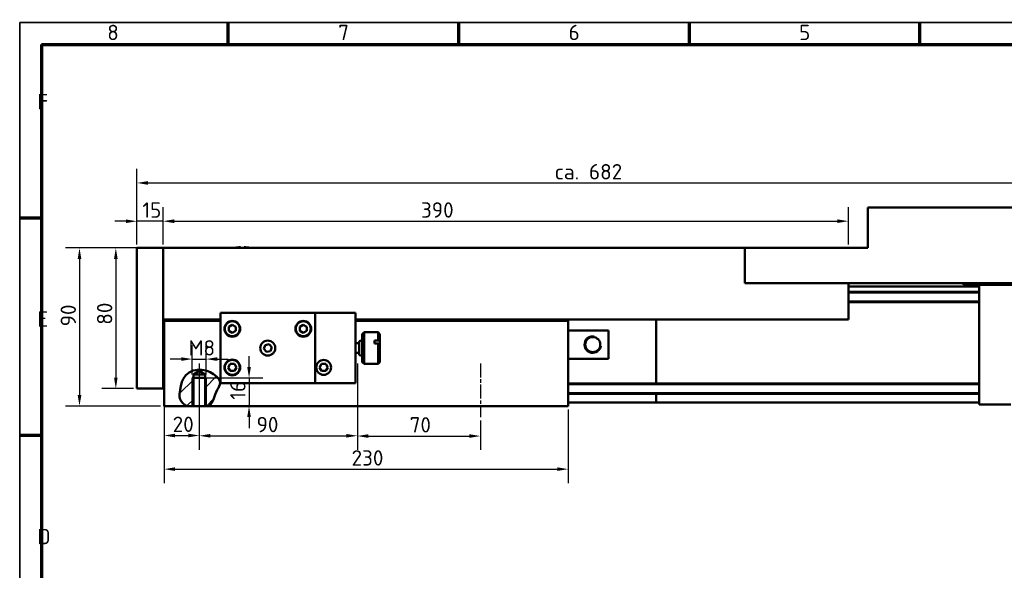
# Model space of a CAD drawing. Header units: millimetres. Extents: x 12 to 1038, y 12 to 732.
# Tile 2 of 5: x 12 to 573, y 418 to 732. Entities that reach past the tile are written whole.
import ezdxf

# ---------------------------------------------------------------- set-up
doc = ezdxf.new("R2010")
doc.units = ezdxf.units.MM
doc.header["$LTSCALE"] = 2.5
doc.linetypes.add('CHAIN', pattern=[0.3543, 0.2362, -0.0295, 0.0591, -0.0295])
doc.layers.get('0').update_dxf_attribs({"lineweight": 25})
for name, color, linetype, lineweight in [('Bemaßung (ISO)', 7, 'Continuous', 25), ('Mittellinie (ISO)', 7, 'Continuous', 25), ('Rahmen (ISO)', 7, 'Continuous', 70), ('Schraffur (ISO)', 7, 'Continuous', 18), ('Sichtbar (ISO)', 7, 'Continuous', 50), ('Sichtbar schmal (ISO)', 7, 'Continuous', 35), ('Symbol (ISO)', 7, 'Continuous', 25)]:
    doc.layers.add(name, color=color, linetype=linetype, lineweight=lineweight)
doc.styles.add('Notiztext (DIN)', font='isocpeur.ttf')
doc.dimstyles.new('Standard (DIN)', dxfattribs={"dimscale": 2.5, "dimtxt": 3.5, "dimasz": 2.5, "dimexe": 3.175, "dimexo": 0.8, "dimgap": 0.8, "dimtad": 1, "dimdec": 3, "dimrnd": 1e-08, "dimtxsty": 'Notiztext (DIN)', "dimcen": 0.09, "dimdle": 10, "dimclrd": 256, "dimclre": 256, "dimclrt": 256, "dimazin": 2, "dimtfac": 0.571429, "dimtdec": 3, "dimtmove": 0, "dimatfit": 3, "dimfxl": 1, "dimtolj": 1, "dimlwd": -1, "dimlwe": -1, "dimarcsym": 0})

# ---------------------------------------------------------------- blocks, each defined once
blk = doc.blocks.new('Ränder Hagen+Goebel Rahmen')
at = {"layer": 'Rahmen (ISO)', "linetype": 'Continuous', "lineweight": 35}
for q in [(5, 5), (415, 292)]:
    blk.add_line((5, 292), q, dxfattribs=at)
at = {"layer": 'Rahmen (ISO)'}
for p, q in [((52.5, 287), (52.5, 292)), ((105, 287), (105, 292)), ((157.5, 287), (157.5, 292)), ((210, 287), (210, 292)), ((10, 287), (410, 287)), ((10, 287), (10, 10)), ((10, 247.5), (5, 247.5)), ((10, 198), (5, 198))]:
    blk.add_line(p, q, dxfattribs=at)
at = {"layer": 'Symbol (ISO)', "char_height": 3.5, "style": 'Notiztext (DIN)'}
for s, insert, attachment_point in [('8', (26.25, 288), 8), ('7', (78.75, 288), 8), ('6', (131.25, 288), 8), ('5', (183.75, 288), 8), ('F', (9, 272.25), 7), ('E', (9, 222.75), 7), ('D', (9, 173.25), 7)]:
    blk.add_mtext(s, dxfattribs=dict(at, insert=insert, attachment_point=attachment_point))
blk = doc.blocks.new('*D11')
at = {"layer": 'Bemaßung (ISO)'}
for p, q in [((79.24, 603.74), (79.24, 624.87)), ((94.24, 603.74), (94.24, 624.87)), ((72.99, 616.93), (66.74, 616.93)), ((94.24, 616.93), (79.24, 616.93)), ((100.49, 616.93), (106.74, 616.93))]:
    blk.add_line(p, q, dxfattribs=at)
for points in [[(72.99, 617.97), (72.99, 615.89), (79.24, 616.93)], [(100.49, 617.97), (100.49, 615.89), (94.24, 616.93)]]:
    blk.add_solid(points, dxfattribs=at)
at = {"layer": 'Defpoints', "color": 0}
for p in [(79.24, 616.93), (79.24, 601.74), (94.24, 601.74)]:
    blk.add_point(p, dxfattribs=at)
at = {"layer": 'Bemaßung (ISO)', "insert": (82.36, 627.68), "char_height": 8.75, "attachment_point": 1, "style": 'Notiztext (DIN)'}
blk.add_mtext('\\A1;15', dxfattribs=at)
blk = doc.blocks.new('*D12')
at = {"layer": 'Bemaßung (ISO)'}
for p, q in [((94.24, 603.74), (94.24, 624.91)), ((484.24, 603.74), (484.24, 624.91)), ((100.49, 616.97), (477.99, 616.97))]:
    blk.add_line(p, q, dxfattribs=at)
for points in [[(100.49, 618.01), (100.49, 615.93), (94.24, 616.97)], [(477.99, 618.01), (477.99, 615.93), (484.24, 616.97)]]:
    blk.add_solid(points, dxfattribs=at)
at = {"layer": 'Defpoints', "color": 0}
for p in [(484.24, 616.97), (94.24, 601.74), (484.24, 601.74)]:
    blk.add_point(p, dxfattribs=at)
at = {"layer": 'Bemaßung (ISO)', "insert": (240.93, 627.72), "char_height": 8.75, "attachment_point": 1, "style": 'Notiztext (DIN)'}
blk.add_mtext('\\A1;390', dxfattribs=at)
blk = doc.blocks.new('*D13')
at = {"layer": 'Bemaßung (ISO)'}
for p, q in [((79.24, 603.74), (79.24, 646.67)), ((760.74, 557.66), (760.74, 646.67)), ((85.49, 638.74), (754.49, 638.74))]:
    blk.add_line(p, q, dxfattribs=at)
for points in [[(85.49, 639.78), (85.49, 637.69), (79.24, 638.74)], [(754.49, 639.78), (754.49, 637.69), (760.74, 638.74)]]:
    blk.add_solid(points, dxfattribs=at)
at = {"layer": 'Defpoints', "color": 0}
for p in [(760.74, 638.74), (79.24, 601.74), (760.74, 555.66)]:
    blk.add_point(p, dxfattribs=at)
at = {"layer": 'Bemaßung (ISO)', "insert": (311.49, 649.49), "char_height": 8.75, "attachment_point": 1, "style": 'Notiztext (DIN)'}
blk.add_mtext('\\A1; ca. 682', dxfattribs=at)
blk = doc.blocks.new('*D14')
at = {"layer": 'Bemaßung (ISO)'}
for p, q in [((77.24, 601.74), (59.3, 601.74)), ((67.23, 595.49), (67.23, 527.99)), ((77.24, 521.74), (59.3, 521.74))]:
    blk.add_line(p, q, dxfattribs=at)
for points in [[(66.19, 595.49), (68.27, 595.49), (67.23, 601.74)], [(66.19, 527.99), (68.27, 527.99), (67.23, 521.74)]]:
    blk.add_solid(points, dxfattribs=at)
at = {"layer": 'Defpoints', "color": 0}
for p in [(79.24, 601.74), (67.23, 521.74), (79.24, 521.74)]:
    blk.add_point(p, dxfattribs=at)
at = {"layer": 'Bemaßung (ISO)', "insert": (56.48, 558.02), "char_height": 8.75, "attachment_point": 1, "rotation": 90, "style": 'Notiztext (DIN)'}
blk.add_mtext('\\A1;80', dxfattribs=at)
blk = doc.blocks.new('*D15')
at = {"layer": 'Bemaßung (ISO)'}
for p, q in [((92.24, 601.74), (38.62, 601.74)), ((46.55, 595.49), (46.55, 517.99)), ((92.74, 511.74), (38.62, 511.74))]:
    blk.add_line(p, q, dxfattribs=at)
for points in [[(45.51, 595.49), (47.6, 595.49), (46.55, 601.74)], [(45.51, 517.99), (47.6, 517.99), (46.55, 511.74)]]:
    blk.add_solid(points, dxfattribs=at)
at = {"layer": 'Defpoints', "color": 0}
for p in [(94.24, 601.74), (46.55, 511.74), (94.74, 511.74)]:
    blk.add_point(p, dxfattribs=at)
at = {"layer": 'Bemaßung (ISO)', "insert": (35.8, 557.13), "char_height": 8.75, "attachment_point": 1, "rotation": 90, "style": 'Notiztext (DIN)'}
blk.add_mtext('\\A1;90', dxfattribs=at)
blk = doc.blocks.new('*D16')
at = {"layer": 'Bemaßung (ISO)'}
for p, q in [((94.74, 558.24), (94.74, 487.05)), ((114.74, 503.49), (114.74, 487.05)), ((100.99, 494.99), (108.49, 494.99))]:
    blk.add_line(p, q, dxfattribs=at)
for points in [[(100.99, 496.03), (100.99, 493.95), (94.74, 494.99)], [(108.49, 496.03), (108.49, 493.95), (114.74, 494.99)]]:
    blk.add_solid(points, dxfattribs=at)
at = {"layer": 'Defpoints', "color": 0}
for p in [(94.74, 560.24), (114.74, 505.49), (114.74, 494.99)]:
    blk.add_point(p, dxfattribs=at)
at = {"layer": 'Bemaßung (ISO)', "insert": (99.59, 505.74), "char_height": 8.75, "attachment_point": 1, "style": 'Notiztext (DIN)'}
blk.add_mtext('\\A1;20', dxfattribs=at)
blk = doc.blocks.new('*D17')
at = {"layer": 'Bemaßung (ISO)'}
for p, q in [((114.74, 533.99), (114.74, 486.91)), ((204.74, 503.49), (204.74, 486.91)), ((120.99, 494.85), (198.49, 494.85))]:
    blk.add_line(p, q, dxfattribs=at)
for points in [[(120.99, 495.89), (120.99, 493.81), (114.74, 494.85)], [(198.49, 495.89), (198.49, 493.81), (204.74, 494.85)]]:
    blk.add_solid(points, dxfattribs=at)
at = {"layer": 'Defpoints', "color": 0}
for p in [(114.74, 535.99), (204.74, 505.49), (204.74, 494.85)]:
    blk.add_point(p, dxfattribs=at)
at = {"layer": 'Bemaßung (ISO)', "insert": (147.33, 505.6), "char_height": 8.75, "attachment_point": 1, "style": 'Notiztext (DIN)'}
blk.add_mtext('\\A1;90', dxfattribs=at)
blk = doc.blocks.new('*D18')
at = {"layer": 'Bemaßung (ISO)'}
for p, q in [((204.74, 533.99), (204.74, 486.75)), ((274.74, 503.49), (274.74, 486.75)), ((210.99, 494.69), (268.49, 494.69))]:
    blk.add_line(p, q, dxfattribs=at)
for points in [[(210.99, 495.73), (210.99, 493.64), (204.74, 494.69)], [(268.49, 495.73), (268.49, 493.64), (274.74, 494.69)]]:
    blk.add_solid(points, dxfattribs=at)
at = {"layer": 'Defpoints', "color": 0}
for p in [(204.74, 535.99), (274.74, 505.49), (274.74, 494.69)]:
    blk.add_point(p, dxfattribs=at)
at = {"layer": 'Bemaßung (ISO)', "insert": (234.48, 505.44), "char_height": 8.75, "attachment_point": 1, "style": 'Notiztext (DIN)'}
blk.add_mtext('\\A1;70', dxfattribs=at)
blk = doc.blocks.new('*D19')
at = {"layer": 'Bemaßung (ISO)'}
for p, q in [((94.74, 558.24), (94.74, 467.92)), ((324.74, 509.74), (324.74, 467.92)), ((100.99, 475.86), (318.49, 475.86))]:
    blk.add_line(p, q, dxfattribs=at)
for points in [[(100.99, 476.9), (100.99, 474.81), (94.74, 475.86)], [(318.49, 476.9), (318.49, 474.81), (324.74, 475.86)]]:
    blk.add_solid(points, dxfattribs=at)
at = {"layer": 'Defpoints', "color": 0}
for p in [(94.74, 560.24), (324.74, 511.74), (324.74, 475.86)]:
    blk.add_point(p, dxfattribs=at)
at = {"layer": 'Bemaßung (ISO)', "insert": (201.43, 486.61), "char_height": 8.75, "attachment_point": 1, "style": 'Notiztext (DIN)'}
blk.add_mtext('\\A1;230', dxfattribs=at)
blk = doc.blocks.new('*D28')
at = {"layer": 'Bemaßung (ISO)'}
for p, q in [((143.06, 533.99), (143.06, 540.24)), ((112.74, 527.74), (151, 527.74)), ((143.06, 527.74), (143.06, 511.74)), ((120.06, 511.74), (151, 511.74)), ((143.06, 505.49), (143.06, 499.24))]:
    blk.add_line(p, q, dxfattribs=at)
for points in [[(142.02, 533.99), (144.1, 533.99), (143.06, 527.74)], [(142.02, 505.49), (144.1, 505.49), (143.06, 511.74)]]:
    blk.add_solid(points, dxfattribs=at)
at = {"layer": 'Defpoints', "color": 0}
for p in [(110.74, 527.74), (118.06, 511.74), (143.06, 511.74)]:
    blk.add_point(p, dxfattribs=at)
at = {"layer": 'Bemaßung (ISO)', "insert": (132.31, 515.36), "char_height": 8.75, "attachment_point": 1, "rotation": 90, "style": 'Notiztext (DIN)'}
blk.add_mtext('\\A1;16', dxfattribs=at)
blk = doc.blocks.new('*D29')
at = {"layer": 'Bemaßung (ISO)'}
for p, q in [((110.74, 529.74), (110.74, 546.43)), ((118.74, 529.74), (118.74, 546.43)), ((104.49, 538.49), (98.24, 538.49)), ((110.74, 538.49), (118.74, 538.49)), ((124.99, 538.49), (131.24, 538.49))]:
    blk.add_line(p, q, dxfattribs=at)
for points in [[(104.49, 539.53), (104.49, 537.45), (110.74, 538.49)], [(124.99, 539.53), (124.99, 537.45), (118.74, 538.49)]]:
    blk.add_solid(points, dxfattribs=at)
at = {"layer": 'Defpoints', "color": 0}
for p in [(118.74, 538.49), (110.74, 527.74), (118.74, 527.74)]:
    blk.add_point(p, dxfattribs=at)
at = {"layer": 'Bemaßung (ISO)', "insert": (108.61, 549.24), "char_height": 8.75, "attachment_point": 1, "style": 'Notiztext (DIN)'}
blk.add_mtext('\\A1;M8', dxfattribs=at)

msp = doc.modelspace()

# ---------------------------------------------------------------- hatches: boundary and pattern name
at = {"layer": 'Schraffur (ISO)'}
h = msp.add_hatch(dxfattribs=at)
h.set_pattern_fill('ANSI31', color=256, scale=63.5, style=0)
h.set_pattern_definition([(45, (0, 0), (-5.61266, 5.61266), [])])
edge = h.paths.add_edge_path()
edge.add_spline(control_points=[(107.8252, 511.7358), (107.0269, 512.1374), (106.2543, 512.6213), (105.593, 513.1901)], knot_values=[0.11928256, 0.11928256, 0.11928256, 0.11928256, 0.37963108, 0.37963108, 0.37963108, 0.37963108], degree=3, periodic=0)
edge.add_spline(control_points=[(105.593, 513.1901), (105.5191, 513.2536), (105.4466, 513.3183), (104.6302, 514.0736), (104.2255, 514.7146), (103.7079, 515.8376), (103.5638, 516.4434), (103.4436, 517.9111), (103.5257, 518.7829), (103.7443, 520.2454), (104.3042, 523.8726), (105.3796, 526.8734), (105.9372, 528.0081), (107.7029, 530.0244), (108.723, 530.7853), (111.1285, 531.9652), (112.5129, 532.3211), (115.5571, 532.5589), (117.1982, 532.3581), (120.6592, 531.3421), (122.3569, 530.4368), (124.6135, 528.7058), (125.4055, 527.8947), (126.3133, 526.4502), (126.4781, 525.9397), (126.6244, 525.1204), (126.6162, 524.7135), (126.4347, 523.8198), (126.2443, 523.3593), (125.634, 522.1347), (125.144, 521.3464), (123.7859, 518.4974), (123.3889, 517.0262), (122.4607, 514.6816), (122.0763, 513.8538), (121.2104, 512.5905), (120.8072, 512.1321), (120.3404, 511.7358)], knot_values=[0.37963108, 0.37963108, 0.37963108, 0.37963108, 0.40872605, 0.40872605, 0.71418423, 0.71418423, 1.04676779, 1.04676779, 1.4719565, 1.4719565, 1.68644578, 1.68644578, 1.80195195, 1.80195195, 1.90577222, 1.90577222, 2.02166857, 2.02166857, 2.15530119, 2.15530119, 2.3160909, 2.3160909, 2.43123952, 2.43123952, 2.51746435, 2.51746435, 2.60690166, 2.60690166, 2.70900864, 2.70900864, 2.86925582, 2.86925582, 3.130898, 3.130898, 3.27557915, 3.27557915, 3.37663319, 3.37663319, 3.37663319, 3.37663319], degree=3, periodic=0)
edge.add_line((120.3404, 511.7358), (118.7379, 511.7358))
edge.add_line((118.7379, 511.7358), (118.0614, 511.7358))
edge.add_line((118.0614, 511.7358), (118.0614, 527.7358))
edge.add_line((118.0614, 527.7358), (118.0614, 529.7358))
edge.add_line((118.0614, 529.7358), (114.7379, 531.7328))
edge.add_line((114.7379, 531.7328), (111.4144, 529.7358))
edge.add_line((111.4144, 529.7358), (111.4144, 527.7358))
edge.add_line((111.4144, 527.7358), (111.4144, 511.7358))
edge.add_line((111.4144, 511.7358), (110.7379, 511.7358))
edge.add_line((110.7379, 511.7358), (107.8252, 511.7358))

# ---------------------------------------------------------------- linework, layer by layer
at = {"layer": 'Mittellinie (ISO)', "linetype": 'CHAIN', "ltscale": 13.55663}
for p, q in [((114.7379, 535.9858), (114.7379, 505.4858)), ((204.7379, 535.9858), (204.7379, 505.4858)), ((274.7379, 535.9858), (274.7379, 505.4858))]:
    msp.add_line(p, q, dxfattribs=at)
at = {"layer": 'Sichtbar (ISO)'}
for p, q in [((495.2379, 624.7358), (495.2379, 601.7358)), ((495.2379, 624.7358), (735.2379, 624.7358)), ((79.2379, 601.7358), (79.2379, 521.7358)), ((94.2379, 601.7358), (79.2379, 601.7358)), ((94.2379, 601.7358), (425.2379, 601.7358)), ((94.2379, 601.7358), (94.2379, 521.7358)), ((138.2379, 602.2083), (138.2379, 601.7358)), ((140.2379, 601.7358), (140.2379, 602.2083)), ((495.2379, 601.7358), (425.2379, 601.7358)), ((425.2379, 601.7358), (425.2379, 581.7358)), ((425.2379, 581.7358), (735.2379, 581.7358)), ((484.2379, 561.0358), (484.2379, 581.7358)), ((558.7379, 579.7358), (484.2379, 579.7358)), ((549.7379, 581.7358), (549.7379, 580.7358)), ((549.7379, 580.7358), (624.7379, 580.7358)), ((558.7379, 580.7358), (558.7379, 512.7358)), ((484.2379, 576.7918), (558.7379, 576.7918)), ((484.2379, 570.7918), (558.7379, 570.7918)), ((126.7379, 561.0358), (94.2379, 561.0358)), ((94.7379, 561.0358), (94.7379, 560.2358)), ((180.7379, 564.7358), (126.7379, 564.7358)), ((126.7379, 564.7358), (126.7379, 524.7358)), ((180.7379, 524.7358), (180.7379, 564.7358)), ((180.7379, 564.7358), (203.7379, 564.7358)), ((203.7379, 524.7358), (203.7379, 564.7358)), ((484.2379, 561.0358), (203.7379, 561.0358)), ((324.7379, 560.2358), (324.7379, 561.0358)), ((374.7379, 524.6362), (374.7379, 561.0358)), ((374.7379, 524.6362), (374.7379, 561.0358)), ((126.7379, 560.2358), (94.7379, 560.2358)), ((94.7379, 560.2358), (94.7379, 511.7358)), ((131.5389, 556.8905), (133.5389, 558.0452)), ((131.5389, 554.5811), (131.5389, 556.8905)), ((133.5389, 558.0452), (135.5389, 556.8905)), ((135.5389, 556.8905), (135.5389, 554.5811)), ((171.9369, 556.8905), (173.9369, 558.0452)), ((171.9369, 554.5811), (171.9369, 556.8905)), ((173.9369, 558.0452), (175.9369, 556.8905)), ((175.9369, 556.8905), (175.9369, 554.5811)), ((324.7379, 560.2358), (203.7379, 560.2358)), ((324.7379, 511.7358), (324.7379, 560.2358)), ((133.5389, 553.4264), (131.5389, 554.5811)), ((135.5389, 554.5811), (133.5389, 553.4264)), ((173.9369, 553.4264), (171.9369, 554.5811)), ((175.9369, 554.5811), (173.9369, 553.4264)), ((207.5362, 552.7358), (208.5362, 553.7358)), ((207.5362, 536.7358), (207.5362, 552.7358)), ((208.5362, 553.7358), (216.5362, 553.7358)), ((208.5362, 553.7358), (208.5362, 535.7358)), ((216.5362, 549.1142), (216.5362, 553.7358)), ((217.5362, 552.7358), (216.5362, 553.7358)), ((217.5362, 552.7358), (217.5362, 548.7251)), ((324.7379, 554.7981), (347.7379, 554.7981)), ((347.7379, 538.6736), (347.7379, 554.7981)), ((151.4807, 544.2474), (152.1864, 546.4464)), ((153.0323, 542.5369), (151.4807, 544.2474)), ((152.1864, 546.4464), (154.4435, 546.9348)), ((154.4435, 546.9348), (155.9951, 545.2242)), ((155.9951, 545.2242), (155.2895, 543.0253)), ((203.7379, 547.4858), (205.7362, 547.4858)), ((205.7362, 548.1358), (205.7362, 541.3358)), ((214.5362, 549.1142), (214.5362, 547.2695)), ((214.5362, 549.1142), (216.5362, 549.1142)), ((216.5362, 547.2695), (214.5362, 547.2695)), ((216.5362, 535.7358), (216.5362, 547.2695)), ((217.5362, 548.7251), (217.5362, 546.8804)), ((217.5362, 546.8804), (217.5362, 536.7358)), ((155.2895, 543.0253), (153.0323, 542.5369)), ((203.7379, 541.9858), (205.7362, 541.9858)), ((347.7379, 538.6736), (324.7379, 538.6736)), ((131.2295, 533.7358), (132.3842, 535.7358)), ((132.3842, 531.7358), (131.2295, 533.7358)), ((132.3842, 535.7358), (134.6936, 535.7358)), ((134.6936, 535.7358), (135.8483, 533.7358)), ((135.8483, 533.7358), (134.6936, 531.7358)), ((183.2295, 533.7358), (184.3842, 535.7358)), ((184.3842, 531.7358), (183.2295, 533.7358)), ((184.3842, 535.7358), (186.6936, 535.7358)), ((186.6936, 535.7358), (187.8483, 533.7358)), ((187.8483, 533.7358), (186.6936, 531.7358)), ((207.5362, 536.7358), (208.5362, 535.7358)), ((208.5362, 535.7358), (216.5362, 535.7358)), ((217.5362, 536.7358), (216.5362, 535.7358)), ((110.7379, 527.7358), (118.7379, 527.7358)), ((114.7379, 531.7328), (111.4144, 529.7358)), ((111.4144, 529.7358), (111.4144, 511.7358)), ((111.4144, 529.7358), (118.0614, 529.7358)), ((118.0614, 529.7358), (114.7379, 531.7328)), ((118.0614, 511.7358), (118.0614, 529.7358)), ((134.6936, 531.7358), (132.3842, 531.7358)), ((186.6936, 531.7358), (184.3842, 531.7358)), ((94.2379, 521.7358), (79.2379, 521.7358)), ((126.7379, 524.7358), (180.7379, 524.7358)), ((180.7379, 524.7358), (203.7379, 524.7358)), ((324.7379, 524.6362), (558.7379, 524.6362)), ((324.7379, 518.6362), (558.7379, 518.6362)), ((374.7379, 513.7358), (374.7379, 518.6362)), ((374.7379, 513.7358), (374.7379, 518.6362)), ((107.8252, 511.7358), (94.7379, 511.7358)), ((111.4144, 511.7358), (107.8252, 511.7358)), ((118.0614, 511.7358), (111.4144, 511.7358)), ((120.3404, 511.7358), (118.0614, 511.7358)), ((324.7379, 511.7358), (120.3404, 511.7358)), ((374.7379, 513.7358), (324.7379, 513.7358)), ((558.7379, 513.7358), (374.7379, 513.7358)), ((576.7379, 512.7358), (558.7379, 512.7358))]:
    msp.add_line(p, q, dxfattribs=at)
at = {"layer": 'Sichtbar (ISO)', "flags": 128}
for points in [[(216.5362, 549.1142), (216.5803, 549.097), (216.6242, 549.08), (216.6679, 549.063), (216.7113, 549.0461), (216.7545, 549.0293), (216.7975, 549.0126), (216.8403, 548.9959), (216.8829, 548.9794), (216.9253, 548.9629), (216.9674, 548.9465), (217.0094, 548.9302), (217.0511, 548.9139), (217.0926, 548.8978), (217.134, 548.8817), (217.1751, 548.8657), (217.216, 548.8498), (217.2567, 548.8339), (217.2972, 548.8181), (217.3375, 548.8024), (217.3777, 548.7868), (217.4176, 548.7713), (217.4573, 548.7558), (217.4968, 548.7404), (217.5362, 548.7251)], [(217.5362, 546.8804), (217.4968, 546.8957), (217.4573, 546.9111), (217.4176, 546.9266), (217.3776, 546.9422), (217.3375, 546.9578), (217.2972, 546.9735), (217.2567, 546.9892), (217.216, 547.0051), (217.1751, 547.021), (217.134, 547.037), (217.0926, 547.0531), (217.0511, 547.0693), (217.0094, 547.0855), (216.9674, 547.1018), (216.9253, 547.1182), (216.8829, 547.1347), (216.8403, 547.1513), (216.7975, 547.1679), (216.7545, 547.1846), (216.7113, 547.2014), (216.6679, 547.2183), (216.6242, 547.2353), (216.5803, 547.2524), (216.5362, 547.2695)], [(105.593, 513.1901), (105.1063, 513.6457), (104.7091, 514.0893), (104.3944, 514.5125), (104.1499, 514.9119), (103.9632, 515.284), (103.8157, 515.6469), (103.6978, 516.0159), (103.608, 516.392), (103.5442, 516.7761), (103.5049, 517.169), (103.4881, 517.5704), (103.4917, 517.9808), (103.5137, 518.4015), (103.552, 518.8337), (103.6042, 519.2787), (103.6684, 519.7378), (103.8649, 520.9477), (104.2913, 523.1634), (104.881, 525.4613), (105.6918, 527.3769), (107.0653, 529.2889), (108.9779, 530.8544), (111.2276, 531.8983), (113.6597, 532.4077), (116.1513, 532.4079), (118.6026, 531.9448), (120.9035, 531.0923), (122.9166, 529.9674), (124.5688, 528.6698), (125.8096, 527.2449), (126.4544, 525.9359), (126.6008, 524.9572), (126.4623, 524.0112), (126.0985, 523.0711), (125.5885, 522.094), (124.9852, 520.9795), (124.3501, 519.6563), (123.8304, 518.373), (123.3928, 517.1588), (122.9687, 515.9781), (122.4926, 514.8034), (121.9171, 513.6663), (121.2027, 512.6215), (120.3404, 511.7358)], [(107.8252, 511.7358), (107.7256, 511.7865), (107.6262, 511.8379), (107.5272, 511.8903), (107.4286, 511.9435), (107.3304, 511.9976), (107.2326, 512.0525), (107.1353, 512.1083), (107.0386, 512.1649), (106.9425, 512.2225), (106.8469, 512.2809), (106.752, 512.3401), (106.6577, 512.4003), (106.5642, 512.4613), (106.4714, 512.5231), (106.3794, 512.5859), (106.2882, 512.6495), (106.1979, 512.714), (106.1085, 512.7794), (106.02, 512.8456), (105.9325, 512.9128), (105.846, 512.9808), (105.7606, 513.0497), (105.6762, 513.1194), (105.593, 513.1901)]]:
    msp.add_lwpolyline(points, dxfattribs=at)
at = {"layer": 'Sichtbar (ISO)'}
for centre, radius in [((133.5389, 555.7358), 4.5), ((133.5389, 555.7358), 4.25), ((173.9369, 555.7358), 4.5), ((173.9369, 555.7358), 4.25), ((338.7379, 546.7358), 4.283), ((153.7379, 544.7358), 4.25), ((133.5389, 533.7358), 4.5), ((133.5389, 533.7358), 4.25), ((185.5389, 533.7358), 4.25)]:
    msp.add_circle(centre, radius, dxfattribs=at)
for centre, radius, start, end in [((139.2379, 584.0692), 18.1667, 93.155491, 103.473678), ((139.2379, 584.0692), 18.1667, 76.526322, 86.844509), ((206.6362, 548.1358), 0.9, 0, 180), ((206.6362, 541.3358), 0.9, 180, 0)]:
    msp.add_arc(centre, radius, start, end, dxfattribs=at)
at = {"layer": 'Sichtbar schmal (ISO)'}
for p, q in [((558.7379, 576.1928), (484.2379, 576.1928)), ((484.2379, 571.3908), (558.7379, 571.3908)), ((110.7379, 527.7358), (110.7379, 511.7358)), ((118.7379, 511.7358), (118.7379, 527.7358)), ((558.7379, 524.0372), (324.7379, 524.0372)), ((324.7379, 519.2352), (558.7379, 519.2352))]:
    msp.add_line(p, q, dxfattribs=at)
msp.add_arc((338.7379, 546.7358), 4.864, 80, 350, dxfattribs=at)

# ---------------------------------------------------------------- block references
at = {"xscale": 2.5, "yscale": 2.5, "zscale": 2.5}
msp.add_blockref('Ränder Hagen+Goebel Rahmen', (0, 0), dxfattribs=at)

# ---------------------------------------------------------------- dimensions: what is measured, and where the dimension line sits
at = {"layer": 'Bemaßung (ISO)'}
for base, p1, p2, text, override, picture, middle in [((760.7379, 638.7358), (79.2379, 601.7358), (760.7379, 555.6583), ' ca. 682', {"dimdec": 3, "dimlfac": 1, "dimtp": 0, "dimtm": 0, "dimtdec": 3, "dimatfit": 2}, '*D13', (332.4879, 638.7358)), ((118.7379, 538.488), (110.7379, 527.7358), (118.7379, 527.7358), 'M<>', {"dimdec": 3, "dimtp": 0, "dimtm": 0, "dimtdec": 3, "dimatfit": 2}, '*D29', (114.7379, 538.488))]:
    dim = msp.add_linear_dim(base=base, p1=p1, p2=p2, angle=180, text=text, dimstyle='Standard (DIN)', override=override, dxfattribs=at)
    dim.commit()
    dim.dimension.update_dxf_attribs({"geometry": picture, "text_midpoint": middle, "dimtype": 160})
for base, p1, p2, angle, override, picture, middle in [((484.2379, 616.968), (94.2379, 601.7358), (484.2379, 601.7358), 180, {"dimdec": 3, "dimlfac": 1, "dimtp": 0, "dimtm": 0, "dimtdec": 3, "dimatfit": 2}, '*D12', (249.2379, 616.968)), ((46.5538, 511.7358), (94.2379, 601.7358), (94.7379, 511.7358), 90, {"dimdec": 3, "dimtp": 0, "dimtm": 0, "dimtdec": 3, "dimatfit": 2}, '*D15', (46.5538, 562.3843)), ((67.2328, 521.7358), (79.2379, 601.7358), (79.2379, 521.7358), 90, {"dimdec": 3, "dimlfac": 1, "dimtp": 0, "dimtm": 0, "dimtdec": 3, "dimatfit": 2}, '*D14', (67.2328, 563.2659)), ((114.7379, 494.9891), (94.7379, 560.2358), (114.7379, 505.4858), 180, {"dimdec": 3, "dimtp": 0, "dimtm": 0, "dimtdec": 3, "dimatfit": 2}, '*D16', (104.8364, 494.9891)), ((324.7379, 475.8552), (94.7379, 560.2358), (324.7379, 511.7358), 180, {"dimdec": 3, "dimtp": 0, "dimtm": 0, "dimtdec": 3, "dimatfit": 2}, '*D19', (209.7379, 475.8552)), ((143.0614, 511.7358), (110.7379, 527.7358), (118.0614, 511.7358), 90, {"dimdec": 3, "dimtp": 0, "dimtm": 0, "dimtdec": 3, "dimatfit": 2}, '*D28', (143.0614, 519.7358)), ((204.7379, 494.8471), (114.7379, 535.9858), (204.7379, 505.4858), 180, {"dimdec": 3, "dimtp": 0, "dimtm": 0, "dimtdec": 3, "dimatfit": 2}, '*D17', (152.583, 494.8471)), ((274.7379, 494.6864), (204.7379, 535.9858), (274.7379, 505.4858), 180, {"dimdec": 3, "dimtp": 0, "dimtm": 0, "dimtdec": 3, "dimatfit": 2}, '*D18', (239.7255, 494.6864))]:
    dim = msp.add_linear_dim(base=base, p1=p1, p2=p2, angle=angle, dimstyle='Standard (DIN)', override=override, dxfattribs=at)
    dim.commit()
    dim.dimension.update_dxf_attribs({"geometry": picture, "text_midpoint": middle, "dimtype": 160})
dim = msp.add_linear_dim(base=(79.2379, 616.9285), p1=(94.2379, 601.7358), p2=(79.2379, 601.7358), dimstyle='Standard (DIN)', override={"dimdec": 3, "dimlfac": 1, "dimtp": 0, "dimtm": 0, "dimtdec": 3, "dimatfit": 2}, dxfattribs=at)
dim.commit()
dim.dimension.update_dxf_attribs({"geometry": '*D11', "text_midpoint": (86.7379, 616.9285), "dimtype": 160})

doc.saveas('drawing.dxf')
